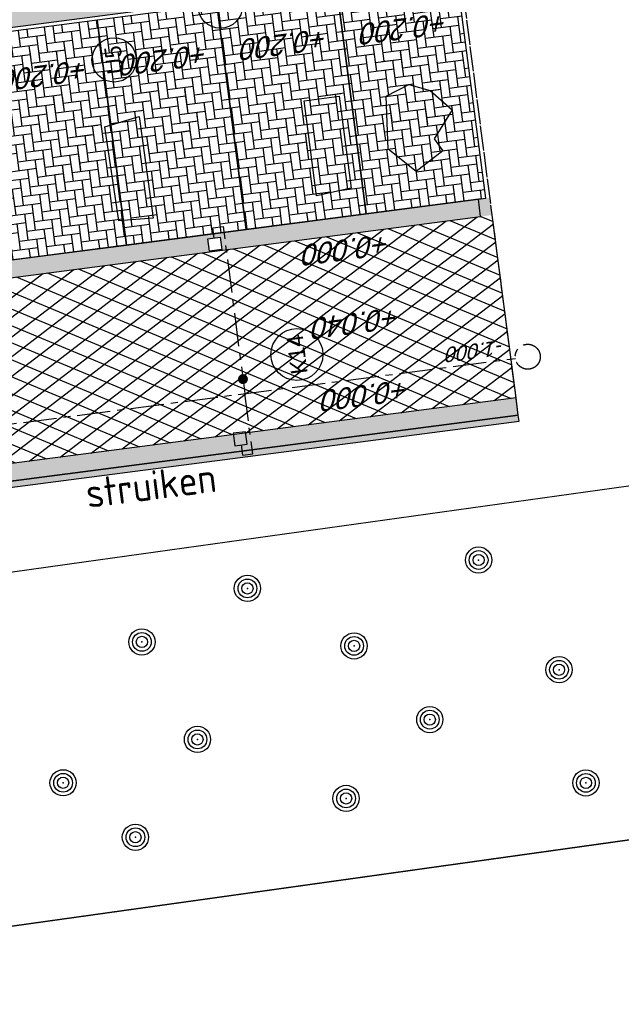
# Model space of a CAD drawing. Extents: x 117893332 to 118394757, y 454959407 to 455669244.
# Tile 35 of 256: x 118274485 to 118288925, y 455150658 to 455174285. Entities that reach past the tile are written whole.
import ezdxf
from ezdxf.enums import TextEntityAlignment as Align

# ---------------------------------------------------------------- set-up
doc = ezdxf.new("R2010")
doc.units = 0
doc.header["$LTSCALE"] = 200
doc.linetypes.add('Tauw_L_Center2', pattern=[6.499, 4, -0.833, 0.833, -0.833])
doc.linetypes.add('TAUW_OPSLUITBAND_mm', pattern=[3.2, 3, -0.2])
doc.layers.get('0').update_dxf_attribs({"linetype": 'CONTINUOUS'})
doc.layers.add('INFO', color=6, linetype='CONTINUOUS', plot=False)
for name, color, linetype in [('ZU_B_-_XX------extern-TEK-T19', 231, 'CONTINUOUS'), ('ZU_B_A_EB00----AFRASTERING~-_-----', 1, 'CONTINUOUS'), ('ZU_B_A_EB00----boom~-_-----', 1, 'CONTINUOUS'), ('ZU_B_A_EB00----KADASTER~-_-----', 1, 'CONTINUOUS'), ('ZU_N_-_AL999---LK_pvc125_sdr34__20_^200~M_-----', 7, 'CONTINUOUS'), ('ZU_N_-_AL999---LR_pvc200_sdr34__18_^200~N_-----', 7, 'CONTINUOUS'), ('ZU_N_-_AL999---LU_pvc125_sdr34__20_^200~M_-----', 7, 'CONTINUOUS'), ('ZU_N_-_EL999---LK_pvc125_sdr34~H_-----', 2, 'Tauw_L_Center2'), ('ZU_N_-_EL999---LR_pvc160_sdr34~H_-----', 2, 'Tauw_L_Center2'), ('ZU_N_-_EL999---SYM_HWAINSPECTIEPUT~-_002--', 2, 'Tauw_L_Center2'), ('ZU_N_-_EL999---SYM_STRAATKOLK~-_----c', 7, 'Tauw_L_Center2'), ('ZU_N_-_ML999---LK_pvc125_sdr34__20_^200~M_-----', 7, 'CONTINUOUS'), ('ZU_N_-_ML999---LU_pvc110_sdr34__20_^200~M_-----', 7, 'CONTINUOUS'), ('ZU_N_-_ML999---LU_pvc125_sdr34__20_^200~M_-----', 7, 'CONTINUOUS'), ('ZU_N_-_TVRH----tekst__25_^200~-_-----', 253, 'CONTINUOUS'), ('ZU_N_A_EV00----_Opsluitband_100x200~Z_-----', 253, 'TAUW_OPSLUITBAND_mm'), ('ZU_N_A_EV01----_kant verharding gv asfalt~k_-----', 253, 'CONTINUOUS'), ('ZU_N_A_EV02----_kant molgoot ov betonstraatsteen~k_-----', 253, 'CONTINUOUS'), ('ZU_N_A_EV02----_kant verharding ov betonstraatsteen-elleboogverband~k_-----', 253, 'CONTINUOUS'), ('ZU_N_A_EV02----_kant verharding ov betontegels-halfsteensverband~k_-----', 253, 'CONTINUOUS'), ('ZU_N_A_HV01----_arcering verharding gv asfalt~v_-----', 253, 'CONTINUOUS'), ('ZU_N_A_HV02----_arcering verharding ov betonstraatsteen-elleboogverband~v_-----', 253, 'CONTINUOUS'), ('ZU_N_A_HV02----_arcering verharding ov betontegels-halfsteensverband~v_-----', 253, 'CONTINUOUS'), ('ZU_N_A_HV02----molgoot ov betonstraatsteen~v_-----', 253, 'CONTINUOUS'), ('ZU_N_A_HV02AAR-_arcering verharding ov betonstraatsteen-elleboogverband~s_-----', 253, 'CONTINUOUS')]:
    doc.layers.add(name, color=color, linetype=linetype)
doc.styles.add('ISO', font='ISO')
doc.styles.add('TAUW-ISOCP', font='tcb_isocp.shx')
doc.styles.add('tcb_isocp', font='tcb_isocp.shx')
pattern_1 = [(97.4163, (118248804.68, 455213277.58), (-181.1369, -235.3496), [630, -210]), (7.4163, (118248596.43, 455213250.48), (181.1369, 235.3496), [630, -210])]

# ---------------------------------------------------------------- blocks, each defined once
blk = doc.blocks.new('RONDJEPUNT', base_point=(5, 0))
blk.add_circle((5, 0), 0.45)
blk.add_point((5, 0))
blk = doc.blocks.new('60')
for xscale, yscale, zscale in [(0.7, 0.7, 0.7), (0.5, 0.5, 0.5), (0.3, 0.3, 0.3)]:
    blk.add_blockref('RONDJEPUNT', (-0.021, -0.024), dxfattribs=dict(xscale=xscale, yscale=yscale, zscale=zscale))

msp = doc.modelspace()

# ---------------------------------------------------------------- hatches: boundary and pattern name
at = {"layer": 'ZU_N_A_EV02----_kant molgoot ov betonstraatsteen~k_-----'}
h = msp.add_hatch(dxfattribs=at)
h.set_pattern_fill('HONEY', color=256, scale=3000)
h.set_pattern_definition([(97.416, (118248805, 455213277.6), (-10024.1, 13103.2), [9525, -19050]), (217.416, (118248805, 455213277.6), (-6335.7, -15232.7), [9525, -19050]), (157.416, (118248805, 455213277.6), (-16359.8, -2129.5), [-19050, 9525])])
edge = h.paths.add_edge_path()
edge.add_line((118286452.5, 455164797.5), (118286471.9, 455164648.8))
edge.add_line((118286471.9, 455164648.8), (118215014.8, 455155347.4))
edge.add_line((118215014.8, 455155347.4), (118214995.4, 455155496.2))
edge.add_line((118214995.4, 455155496.2), (118286450.7, 455164811.4))
h = msp.add_hatch(dxfattribs=at)
h.set_pattern_fill('HONEY', color=256, scale=30)
h.set_pattern_definition([(97.41631, (118248804.675, 455213277.585), (-100.24085, 131.03228), [95.25, -190.5]), (217.41631, (118248804.675, 455213277.585), (-63.35686, -152.32726), [95.25, -190.5]), (157.41631, (118248804.675, 455213277.585), (-163.5977, -21.29498), [-190.5, 95.25])])
h.paths.add_polyline_path([(118286471.9, 455164648.8), (118286452.5, 455164797.5), (118215144.2, 455155515.5), (118214995.4, 455155496.2), (118215014.8, 455155347.4)])
at = {"layer": 'ZU_N_A_HV01----_arcering verharding gv asfalt~v_-----'}
h = msp.add_hatch(dxfattribs=at)
h.set_pattern_fill('ASFALT', color=256, scale=3000)
h.set_pattern_definition([(157.41631, (118248804.68, 455213277.6), (-144.0122, -346.24485), []), (217.41631, (118248804.68, 455213277.6), (227.85075, -297.8406), [])])
h.paths.add_polyline_path([(118253562.5, 455173882.8, -0.413671), (118245855.8, 455163886.8), (118232779.4, 455162183.4, -0.2396014), (118226539.3, 455164396.4), (118222931.6, 455163926.7), (118222383.7, 455168135.5), (118218106.9, 455167574.6), (118214434.7, 455164219.5), (118215506.4, 455155986.2), (118286398.3, 455165214), (118285827.7, 455169598.1), (118269443.6, 455167465.5, -0.4142136), (118257765.8, 455176453.3), (118256227.9, 455188268.7, -0.4142136), (118265215.7, 455199946.5), (118292266.1, 455203467.5), (118291600.1, 455208584.4), (118288512.1, 455208182.4, -0.4142136), (118286360.3, 455209838.5), (118282082.5, 455242702.4), (118277103.6, 455242054.3, -0.4142136), (118269661, 455247782.5), (118267518.7, 455264240.6), (118262945.7, 455263645.4), (118267639.6, 455227475.9), (118267223.1, 455227422), (118267223.1, 455227421.8), (118252708.4, 455225559), (118252749.8, 455225241.2), (118251437.4, 455225070.9), (118250715, 455230620.6), (118243327.3, 455287376.9), (118243629.7, 455287416.2), (118243124.4, 455290872.4), (118240928.7, 455307740.1, -0.4142135), (118245603.8, 455313814.3), (118274546.5, 455317581.7), (118274030.2, 455321548.3), (118245583.3, 455317845.4, -0.4142136), (118239509, 455322520.5), (118233549.8, 455368302.3, 0.4142136), (118222813.3, 455376565.6), (118207809.9, 455374612.7, 0.4142136), (118199546.6, 455363876.2), (118205505.9, 455318094.4, -0.4142124), (118200830.9, 455312020.1), (118163460.6, 455307155.6), (118165370.9, 455292480.2), (118168069.6, 455292831.5), (118168020.6, 455293207.6, -0.4142129), (118177008.5, 455304885.4), (118193278.4, 455307003.2, -0.1343417), (118196112.3, 455306610.7), (118204322.8, 455303093.5), (118205538.1, 455305921.5, -0.2648124), (118209818.1, 455309156.2), (118230144.2, 455311802, -0.4142136), (118236218.5, 455307127), (118240860.1, 455271468.1, -0.4142136), (118236185, 455265393.9), (118214173, 455262528.6), (118214897.7, 455256960.6, -0.4142136), (118212810.3, 455254248.5), (118211683.3, 455254101.8), (118212034, 455251407.1), (118215577.2, 455248630.1), (118219142.1, 455249094.1), (118218436.6, 455254511.8, -0.4142294), (118220524, 455257224), (118236969.8, 455259364.7, -0.414213), (118243044, 455254689.7), (118246252.7, 455230039.7)])
h.paths.add_polyline_path([(118261528.7, 455214269.2, -0.4142136), (118263616.1, 455216981.4), (118275257.9, 455218496.7, -0.4142136), (118277970, 455216409.4), (118278976.7, 455208675.7, -0.4142136), (118276889.3, 455205963.6), (118274097.8, 455205600.3, -0.4142136), (118272506.4, 455206825.1), (118272485.3, 455206987.6), (118269242.6, 455206565.5), (118269263.8, 455206403, -0.4142136), (118268038.9, 455204811.6), (118265247.5, 455204448.2, -0.4142136), (118262535.4, 455206535.6)], flags=16)
h.paths.add_polyline_path([(118241537.9, 455300913.5), (118240100, 455300726.2), (118239912.7, 455302164.1), (118241350.6, 455302351.4)], flags=16)
h.paths.add_polyline_path([(118240440.7, 455309039.9), (118239002.9, 455308852.6), (118238815.6, 455310290.4), (118240253.4, 455310477.7)], flags=16)
h.paths.add_polyline_path([(118229627.9, 455315768.6), (118215546.7, 455313935.7, -0.4142136), (118209472.4, 455318610.7), (118204138, 455359592.1, -0.4142395), (118213125.7, 455371270.9), (118217290.6, 455371813, -0.4142136), (118228968.4, 455362825.1), (118234303, 455321842.8, -0.4142136)], flags=16)
h.paths.add_polyline_path([(118229573.7, 455316185), (118215492.5, 455314352.1, -0.4142136), (118209888.9, 455318664.9), (118204554.5, 455359646.4, -0.41424), (118213180, 455370854.4), (118217344.8, 455371396.5, -0.4142136), (118228551.9, 455362770.9), (118233886.5, 455321788.6, -0.4142136)], flags=0)
h.paths.add_polyline_path([(118232786.1, 455366810.1), (118231546.6, 455366648.6), (118231359.3, 455368086.5), (118232598.8, 455368248)], flags=0)
at = {"layer": 'ZU_N_A_HV02----_arcering verharding ov betonstraatsteen-elleboogverband~v_-----'}
h = msp.add_hatch(dxfattribs=at)
h.set_pattern_fill('ELLEBOOG', color=256, scale=52.5)
h.set_pattern_definition(pattern_1)
h.paths.add_polyline_path([(118282798.7, 455169626.5), (118285674.4, 455170000.8), (118284972.2, 455175395.1), (118282096.5, 455175020.8)])
h = msp.add_hatch(dxfattribs=at)
h.set_pattern_fill('ELLEBOOG', color=256, scale=52.5)
h.set_pattern_definition(pattern_1)
h.paths.add_polyline_path([(118279922.9, 455169252.2), (118282798.7, 455169626.5), (118282096.5, 455175020.8), (118279220.8, 455174646.4)])
h.paths.add_polyline_path([(118277533.2, 455173682.5), (118277434, 455173669.6), (118277421.1, 455173768.8, -0.4142136), (118277507.4, 455173880.8), (118278300.7, 455173984.1), (118278399.9, 455173997), (118278425.7, 455173798.7), (118278326.5, 455173785.8)], flags=17)
h = msp.add_hatch(dxfattribs=at)
h.set_pattern_fill('ELLEBOOG', color=256, scale=52.5)
h.set_pattern_definition(pattern_1)
h.paths.add_polyline_path([(118279922.9, 455169252.2), (118282798.7, 455169626.5), (118282096.5, 455175020.8), (118279220.8, 455174646.4)])
h = msp.add_hatch(dxfattribs=at)
h.set_pattern_fill('ELLEBOOG', color=256, scale=52.5)
h.set_pattern_definition(pattern_1)
h.paths.add_polyline_path([(118279922.9, 455169252.2), (118279220.8, 455174646.4), (118276345, 455174272.1), (118277047.2, 455168877.9)])
h.paths.add_polyline_path([(118275549.9, 455173424.3), (118275450.8, 455173411.4), (118274657.5, 455173308.2), (118274558.3, 455173295.3), (118274545.4, 455173394.4, -0.4142136), (118274631.6, 455173506.5), (118275425, 455173609.8), (118275524.1, 455173622.7)], flags=17)
h = msp.add_hatch(dxfattribs=at)
h.set_pattern_fill('ELLEBOOG', color=256, scale=52.5)
h.set_pattern_definition(pattern_1)
h.paths.add_polyline_path([(118277047.2, 455168877.9), (118276345, 455174272.1), (118273469.3, 455173897.8), (118274171.4, 455168503.5)])
h.paths.add_polyline_path([(118272674.2, 455173050), (118272575, 455173037.1), (118271781.7, 455172933.8), (118271682.6, 455172920.9), (118271669.7, 455173020.1, -0.4142136), (118271755.9, 455173132.2), (118272549.2, 455173235.4), (118272648.4, 455173248.3)], flags=17)
at = {"layer": 'ZU_N_A_HV02----_arcering verharding ov betontegels-halfsteensverband~v_-----'}
h = msp.add_hatch(dxfattribs=at)
h.set_pattern_fill('TEGELS', color=256, scale=1200)
h.set_pattern_definition([(97.4163, (118248804.68, 455213277.58), (-297.4903, -38.7234), []), (187.4163, (118248804.68, 455213277.58), (38.7234, -297.4903), [300, -300]), (187.4163, (118248785.3, 455213426.33), (38.7234, -297.4903), [-300, 300])])
h.paths.add_polyline_path([(118283896.9, 455194970), (118284023.3, 455193998.2), (118284152.4, 455193006.6), (118284169.3, 455192876.7), (118284222.1, 455192471.1), (118284337, 455191588.6), (118284353.9, 455191458.6), (118284392.5, 455191162.2), (118284507.4, 455190279.6), (118284524.3, 455190149.7), (118284562.9, 455189853.2), (118284677.8, 455188970.6), (118284694.7, 455188840.7), (118284733.3, 455188544.2), (118284848.2, 455187661.7), (118284865.1, 455187531.8), (118286053.7, 455178399.8), (118284645.6, 455178216.5), (118284636.3, 455178288.4), (118283753.7, 455178173.5), (118283763.1, 455178101.6), (118283336.7, 455178046.1), (118283327.3, 455178118), (118282444.8, 455178003.1), (118282454.1, 455177931.3), (118282324.2, 455177914.4), (118282027.7, 455177875.8), (118282018.4, 455177947.6), (118281135.8, 455177832.8), (118281002.3, 455177843.1), (118279724.1, 455177676.8), (118279737, 455177577.6), (118279756.9, 455177580.2), (118279760.1, 455177555.4), (118279703.1, 455177548), (118279621.3, 455177537.3), (118279518.9, 455177549.2), (118278051.3, 455177358.2), (118278221.6, 455176049.2), (118276785.8, 455175862.3), (118276801.2, 455175743.3), (118276759.6, 455175737.9), (118276763.1, 455175710.6), (118275553.3, 455175553.1), (118275562.7, 455175481.2), (118275136.3, 455175425.7), (118275126.9, 455175497.6), (118273917.2, 455175340.1), (118273926.5, 455175268.3), (118273123.5, 455175163.7), (118272993.6, 455175146.8), (118272736.5, 455175113.4), (118272726.4, 455175174.4, 0.3938368), (118272718, 455175180.3), (118272650.6, 455175175.3), (118272645.5, 455175214.6), (118271916.1, 455175119.7), (118271921.2, 455175080.3), (118271853.9, 455175067.8, 0.3826988), (118271848.2, 455175059.5), (118271854, 455174998.5), (118271724.1, 455174981.6), (118271427.6, 455174943), (118271417.5, 455175004, 0.3938368), (118271409.1, 455175010), (118271341.7, 455175004.9), (118271336.5, 455175044.3), (118270607.1, 455174949.3), (118270612.2, 455174909.9), (118270545, 455174897.4, 0.3826987), (118270539.3, 455174889.1), (118270545, 455174828.1), (118270415.1, 455174811.2), (118269682.3, 455174715.8), (118269554.5, 455175697.5), (118267174.3, 455175387.7), (118268171.9, 455167723.5), (118271196.4, 455168117.2), (118270481.5, 455173609.7), (118287597.4, 455175837.6), (118285086.8, 455195124.9)])
at = {"layer": 'ZU_N_A_HV02----molgoot ov betonstraatsteen~v_-----'}
h = msp.add_hatch(dxfattribs=at)
h.set_pattern_fill('BRICK', color=256, scale=33.07086)
h.set_pattern_definition([(97.41631, (118248804.68, 455213277.58), (-208.2432, -27.10636), []), (187.4163, (118248804.68, 455213277.6), (54.2127, -416.4864), [210, -210]), (187.4163, (118248777.57, 455213485.83), (54.2127, -416.4864), [-210, 210])])
h.paths.add_polyline_path([(118236130.8, 455265810.4), (118213702.3, 455262890.9), (118213756.5, 455262474.4), (118214481.2, 455256906.4, -0.4142136), (118212756.1, 455254665), (118211212.6, 455254464), (118211639.7, 455251182.5), (118215456.8, 455248190.8), (118219612.8, 455248731.8), (118218853.1, 455254566, -0.4142295), (118220578.2, 455256807.5), (118237024, 455258948.2, -0.4142136), (118242627.6, 455254635.5), (118245836.2, 455229985.5), (118253115.1, 455174065.7, -0.4217249), (118245799.5, 455164303), (118232725.2, 455162599.9, -0.2477246), (118226700.8, 455164841), (118223293.5, 455164399.8), (118222746, 455168606.4), (118217921.3, 455167973.9), (118213990, 455164382.1), (118215144.2, 455155515.5), (118286452.5, 455164797.5), (118286398.3, 455165214), (118215506.4, 455155986.2), (118214434.7, 455164219.5), (118218106.9, 455167574.6), (118222383.7, 455168135.5), (118222931.6, 455163926.7), (118226539.3, 455164396.4, 0.2396014), (118232779.4, 455162183.4), (118245855.8, 455163886.8, 0.413671), (118253562.5, 455173882.8), (118246252.7, 455230039.7), (118243044, 455254689.7, 0.414213), (118236969.8, 455259364.7), (118220524, 455257224, 0.4142294), (118218436.6, 455254511.8), (118219142.1, 455249094.1), (118215577.2, 455248630.1), (118212034, 455251407.1), (118211683.3, 455254101.8), (118212810.3, 455254248.5, 0.4142136), (118214897.7, 455256960.6), (118214173, 455262528.6), (118236185, 455265393.9, 0.4142136), (118240860.1, 455271468.1), (118236218.5, 455307127, 0.4142136), (118230144.2, 455311802), (118209818.1, 455309156.2, 0.2648124), (118205538.1, 455305921.5), (118204322.8, 455303093.5), (118196112.3, 455306610.7, 0.1343417), (118193278.4, 455307003.2), (118177008.5, 455304885.4, 0.4142129), (118168020.6, 455293207.6), (118168069.6, 455292831.5), (118168486.1, 455292885.7), (118168437.1, 455293261.8, -0.4142129), (118177062.7, 455304468.9), (118193332.6, 455306586.7, -0.1343417), (118195946.9, 455306224.6), (118199133.4, 455304859.6), (118204543.5, 455302542), (118205924.4, 455305755.6, -0.2648231), (118209872.9, 455308739.8), (118222173, 455310340.9), (118230198.4, 455311385.5, -0.4142144), (118235802, 455307072.8), (118240443.6, 455271413.9, -0.4142136)])
h = msp.add_hatch(dxfattribs=at)
h.set_pattern_fill('BRICK', color=256, scale=33.07086)
h.set_pattern_definition([(97.4163, (118248804.68, 455213277.58), (-208.2432, -27.10636), []), (187.4163, (118248804.68, 455213277.6), (54.2127, -416.4864), [210, -210]), (187.4163, (118248777.57, 455213485.83), (54.2127, -416.4864), [-210, 210])])
h.paths.add_polyline_path([(118274235.7, 455201120.6), (118274277, 455200803.3), (118273979.5, 455200764.5), (118273938.2, 455201081.9), (118265215.7, 455199946.5, 0.0028792), (118265096.8, 455199930.3), (118265138, 455199613.7), (118264840.5, 455199574.9), (118264800.3, 455199883.9, 0.4024534), (118256227.9, 455188268.7), (118257765.8, 455176453.3, 0.4142136), (118269443.6, 455167465.5), (118279042.7, 455168715), (118279002.1, 455169026.4), (118279299.6, 455169065.1), (118279340.2, 455168753.7), (118285827.7, 455169598.1), (118285773.5, 455170014.6), (118285674.3, 455170001.7), (118285674.4, 455170000.8), (118282798.7, 455169626.5), (118279922.9, 455169252.2), (118277047.2, 455168877.9), (118274171.4, 455168503.5), (118271295.7, 455168129.2), (118271196.5, 455168116.3), (118271196.5, 455168116.3), (118270085.7, 455167971.7), (118269389.4, 455167882, -0.0333048), (118268061.3, 455167798.4), (118267961.3, 455167798.4), (118267961.3, 455167799.3, -0.3728752), (118258182.3, 455176507.5), (118256644.3, 455188322.9, -0.4142136), (118265269.9, 455199530), (118292320.3, 455203051.1), (118292266.1, 455203467.5), (118288222.6, 455202941.2), (118288263.9, 455202623.9), (118287966.4, 455202585.2), (118287925.1, 455202902.5)])
at = {"layer": 'ZU_N_A_HV02AAR-_arcering verharding ov betonstraatsteen-elleboogverband~s_-----'}
h = msp.add_hatch(dxfattribs=at)
h.set_pattern_fill('ELLEBOOG', color=256, scale=52.5)
h.set_pattern_definition([(97.4163, (118248696.25, 455214110.56), (-181.1369, -235.3496), [630, -210]), (7.4163, (118248488, 455214083.45), (181.1369, 235.3496), [630, -210])])
h.paths.add_polyline_path([(118284532.6, 455171973.7), (118283894.1, 455171474.4), (118283221.2, 455172014.8), (118283172.7, 455173279.1), (118283716.4, 455173561.7), (118284228.7, 455173416.6), (118284760.6, 455172952.1), (118284321.7, 455172256.1)])
h = msp.add_hatch(dxfattribs=at)
h.set_pattern_fill('ELLEBOOG', color=256, scale=52.5)
h.set_pattern_definition([(97.4163, (118246197.33, 455213785.28), (-181.1369, -235.3496), [630, -210]), (7.4163, (118245989.09, 455213758.17), (181.1369, 235.3496), [630, -210])])
h.paths.add_polyline_path([(118282033.6, 455171648.5), (118281395.2, 455171149.1), (118280722.2, 455171689.5), (118280673.8, 455172953.9), (118281217.5, 455173236.4), (118281729.7, 455173091.3), (118282261.7, 455172626.8), (118281822.7, 455171930.8)])
h = msp.add_hatch(dxfattribs=at)
h.set_pattern_fill('ELLEBOOG', color=256, scale=52.5)
h.set_pattern_definition([(97.4163, (118242865.44, 455213351.58), (-181.1369, -235.3496), [630, -210]), (7.4163, (118242657.2, 455213324.47), (181.1369, 235.3496), [630, -210])])
h.paths.add_polyline_path([(118278701.7, 455171214.8), (118278063.3, 455170715.4), (118277390.3, 455171255.8), (118277341.9, 455172520.1), (118277885.6, 455172802.7), (118278397.8, 455172657.6), (118278929.8, 455172193.1), (118278490.8, 455171497.1)])
h = msp.add_hatch(dxfattribs=at)
h.set_pattern_fill('ELLEBOOG', color=256, scale=52.5)
h.set_pattern_definition([(97.4163, (118240366.52, 455213026.3), (-181.1369, -235.3496), [630, -210]), (7.4163, (118240158.28, 455212999.2), (181.1369, 235.3496), [630, -210])])
h.paths.add_polyline_path([(118276202.8, 455170889.5), (118275564.4, 455170390.1), (118274891.4, 455170930.6), (118274842.9, 455172194.9), (118275386.7, 455172477.4), (118275898.9, 455172332.3), (118276430.9, 455171867.9), (118275991.9, 455171171.9)])

# ---------------------------------------------------------------- linework, layer by layer
at = {"layer": 'INFO'}
for points in [[(118284641, 455171140.8), (118284002.5, 455170641.4), (118283329.6, 455171181.8), (118283281.1, 455172446.2), (118283824.8, 455172728.7), (118284337.1, 455172583.6), (118284869, 455172119.1), (118284430.1, 455171423.1)], [(118281612.4, 455170056.2), (118281315, 455172340.7), (118282154.1, 455172449.9), (118282441.3, 455170243.3)], [(118276867.9, 455169459.3), (118276527.5, 455171715), (118277355.1, 455171962.9), (118277691.8, 455169519.8)]]:
    msp.add_lwpolyline(points, close=True, dxfattribs=at)
at = {"layer": 'ZU_B_A_EB00----AFRASTERING~-_-----'}
msp.add_lwpolyline([(118266143.6, 455159894.8), (118276024, 455161277.8), (118293225.7, 455163674), (118295270.6, 455166459.6), (118293831.9, 455189533.6), (118292439.1, 455201163.4), (118292198.2, 455203113.3)], dxfattribs=at)
at = {"layer": 'ZU_B_A_EB00----KADASTER~-_-----'}
for p, q in [((118260871.2, 455150657.5), (118303817.2, 455156657.5)), ((118303817.2, 455156657.5), (118260871.2, 455150657.5))]:
    msp.add_line(p, q, dxfattribs=at)
at = {"layer": 'ZU_N_-_EL999---LK_pvc125_sdr34~H_-----', "flags": 128}
for points in [[(118279150.9, 455169045.7), (118279118.6, 455169293.6), (118279366.5, 455169325.9), (118279888.9, 455165313)], [(118279797.1, 455164081.1), (118279829.4, 455163833.2), (118280077.3, 455163865.4), (118279888.9, 455165313)]]:
    msp.add_lwpolyline(points, dxfattribs=at)
at = {"layer": 'ZU_N_-_EL999---LR_pvc160_sdr34~H_-----'}
msp.add_lwpolyline([(118261687.7, 455162943.8), (118286382.4, 455166158.2)], dxfattribs=at)
at = {"layer": 'ZU_N_-_EL999---SYM_HWAINSPECTIEPUT~-_002--', "lineweight": -3}
msp.add_circle((118286679.9, 455166197), 300, dxfattribs=at)
at = {"layer": 'ZU_N_-_EL999---SYM_STRAATKOLK~-_----c', "lineweight": -3}
for points in [[(118279299.6, 455169065.1), (118279338.3, 455168767.6), (118279040.9, 455168728.9), (118279002.1, 455169026.4)], [(118279945.9, 455164100.4), (118279907.1, 455164397.9), (118279609.6, 455164359.2), (118279648.4, 455164061.7)]]:
    msp.add_lwpolyline(points, close=True, dxfattribs=at)
at = {"layer": 'ZU_N_-_ML999---LK_pvc125_sdr34__20_^200~M_-----', "flags": 128}
msp.add_lwpolyline([(118279843.7, 455165660.2, 0, 0, 0), (118279734.5, 455165610.4, 0, 91.8, 0), (118279742.8, 455165614.2, 91.8, 169.7, 0), (118279766.4, 455165625, 169.7, 221.7, 0), (118279801.9, 455165641.1, 221.7, 240, 0), (118279843.7, 455165660.2, 240, 221.7, 0), (118279885.5, 455165679.2, 221.7, 169.7, 0), (118279920.9, 455165695.3, 169.7, 91.8, 0), (118279944.6, 455165706.1, 91.8, 0, 0), (118279952.9, 455165709.9, 0, 0, 0), (118279843.7, 455165660.2, 0, 0, 0), (118280571.6, 455165991.6, 0, 0, 0)], format="xyseb", dxfattribs=at)
at = {"layer": 'ZU_N_-_ML999---LK_pvc125_sdr34__20_^200~M_-----'}
msp.add_circle((118281139, 455166249.9), 623.4, dxfattribs=at)
at = {"layer": 'ZU_N_-_ML999---LU_pvc110_sdr34__20_^200~M_-----'}
msp.add_circle((118279300, 455174610.7), 531.6, dxfattribs=at)
at = {"layer": 'ZU_N_-_ML999---LU_pvc125_sdr34__20_^200~M_-----', "flags": 128}
msp.add_lwpolyline([(118276800.3, 455174768.4, 0, 0, 0), (118276804.3, 455174888.3, 0, 91.8, 0), (118276804, 455174879.2, 91.8, 169.7, 0), (118276803.1, 455174853.2, 169.7, 221.7, 0), (118276801.9, 455174814.2, 221.7, 240, 0), (118276800.3, 455174768.4, 240, 221.7, 0), (118276798.8, 455174722.5, 221.7, 169.7, 0), (118276797.5, 455174683.5, 169.7, 91.8, 0), (118276796.6, 455174657.6, 91.8, 0, 0), (118276796.3, 455174648.4, 0, 0, 0), (118276800.3, 455174768.4, 0, 0, 0), (118276769.8, 455173850.1, 0, 0, 0)], format="xyseb", dxfattribs=at)
at = {"layer": 'ZU_N_-_ML999---LU_pvc125_sdr34__20_^200~M_-----'}
msp.add_circle((118276752.2, 455173318.8), 531.6, dxfattribs=at)
at = {"layer": 'ZU_N_A_EV00----_Opsluitband_100x200~Z_-----'}
for p, q in [((118286452.5, 455164797.5), (118285071.4, 455175408)), ((118286353.4, 455164784.6), (118286452.5, 455164797.5))]:
    msp.add_line(p, q, dxfattribs=at)
at = {"layer": 'ZU_N_A_EV01----_kant verharding gv asfalt~k_-----'}
msp.add_line((118286398.3, 455165214), (118285827.7, 455169598.1), dxfattribs=at)
at = {"layer": 'ZU_N_A_EV02----_kant molgoot ov betonstraatsteen~k_-----'}
for points in [[(118245836.2, 455229985.5), (118253115.1, 455174065.7, -0.4217249), (118245799.5, 455164303), (118232725.2, 455162599.9, -0.2477246), (118226700.8, 455164841), (118223293.5, 455164399.8), (118222746, 455168606.4), (118217921.3, 455167973.9), (118213990, 455164382.1), (118215144.2, 455155515.5), (118215144.2, 455155515.5), (118286452.5, 455164797.5), (118286398.3, 455165214), (118215506.4, 455155986.2), (118214434.7, 455164219.5), (118218106.9, 455167574.6), (118222383.7, 455168135.5), (118222931.6, 455163926.7), (118226539.3, 455164396.4, 0.2396014), (118232779.4, 455162183.4), (118245855.8, 455163886.8, 0.4141865), (118253560.4, 455173898.4)], [(118264991.2, 455199493.7, 0.4142136), (118256365.6, 455188286.6), (118257903.6, 455176471.3), (118256365.6, 455188286.6, -0.4142136), (118264991.2, 455199493.7), (118292041.6, 455203014.8), (118291987.4, 455203431.3), (118264937, 455199910.2, 0.4142136), (118255949.1, 455188232.4), (118257487.1, 455176417, 0.4142136), (118269164.9, 455167429.2), (118285548.9, 455169561.9), (118285494.7, 455169978.4), (118269110.6, 455167845.7, -0.4142119), (118257903.6, 455176471.3, 0.3634644), (118267351.3, 455167773)]]:
    msp.add_lwpolyline(points, format="xyb", dxfattribs=at)
at = {"layer": 'ZU_N_A_EV02----_kant molgoot ov betonstraatsteen~k_-----', "flags": 128}
msp.add_lwpolyline([(118215144.2, 455155515.5), (118214995.4, 455155496.2), (118215014.8, 455155347.4), (118286471.9, 455164648.8), (118286452.5, 455164797.5)], close=True, dxfattribs=at)
msp.add_lwpolyline([(118215144.2, 455155515.5), (118214995.4, 455155496.2), (118215014.8, 455155347.4), (118286471.9, 455164648.8), (118286452.5, 455164797.5)], close=True, dxfattribs=at)
at = {"layer": 'ZU_N_A_EV02----_kant verharding ov betonstraatsteen-elleboogverband~k_-----'}
for points in [[(118284972.2, 455175395.1), (118282096.5, 455175020.8), (118282798.7, 455169626.5), (118285674.4, 455170000.8)], [(118282096.5, 455175020.8), (118279220.8, 455174646.4), (118279922.9, 455169252.2), (118282798.7, 455169626.5)], [(118279220.8, 455174646.4), (118276345, 455174272.1), (118277047.2, 455168877.9), (118279922.9, 455169252.2)], [(118276345, 455174272.1), (118273469.3, 455173897.8), (118274171.4, 455168503.5), (118277047.2, 455168877.9)]]:
    msp.add_lwpolyline(points, close=True, dxfattribs=at)
at = {"layer": 'ZU_N_A_EV02----_kant verharding ov betontegels-halfsteensverband~k_-----'}
msp.add_line((118270481.5, 455173609.7), (118287597.4, 455175837.6), dxfattribs=at)
msp.add_line((118270481.5, 455173609.7), (118287597.4, 455175837.6), dxfattribs=at)

# ---------------------------------------------------------------- block references
at = {"layer": 'ZU_B_A_EB00----boom~-_-----', "xscale": 1000.000000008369, "yscale": 999.9999999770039, "zscale": 1000.000000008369, "rotation": 97.69665025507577}
for p in [(118285473.8, 455161336.6), (118279924.2, 455160656), (118277392.5, 455159371), (118282484.4, 455159275.9), (118287403.5, 455158704.3), (118284301.8, 455157506.5), (118278725.5, 455157031.4), (118275500.7, 455155990.5), (118288049.3, 455155988.4), (118282292.7, 455155615.2), (118277236.9, 455154684.2)]:
    msp.add_blockref('60', p, dxfattribs=at)

# ---------------------------------------------------------------- texts
at = {"layer": 'ZU_B_-_XX------extern-TEK-T19', "style": 'ISO'}
msp.add_text('struiken', height=700, rotation=7.22681, dxfattribs=at).set_placement((118276121.5, 455162564.1))
at = {"layer": 'ZU_N_-_AL999---LK_pvc125_sdr34__20_^200~M_-----', "style": 'tcb_isocp'}
msp.add_text('K14', height=400, rotation=97.41631, dxfattribs=at).set_placement((118281139, 455166249.9), align=Align.MIDDLE)
at = {"layer": 'ZU_N_-_AL999---LR_pvc200_sdr34__18_^200~N_-----', "style": 'tcb_isocp', "oblique": 20.00024}
msp.add_text('-1.000', height=360, rotation=187.41631, dxfattribs=at).set_placement((118286092.8, 455166601.9))
at = {"layer": 'ZU_N_-_AL999---LU_pvc125_sdr34__20_^200~M_-----', "style": 'tcb_isocp'}
msp.add_text('U5', height=400, rotation=97.41631, dxfattribs=at).set_placement((118276752.2, 455173318.8), align=Align.MIDDLE)
at = {"layer": 'ZU_N_-_TVRH----tekst__25_^200~-_-----', "style": 'TAUW-ISOCP', "oblique": 20.00024}
for s, p in [('+0.200', (118284742.5, 455174457.4)), ('+0.200', (118281866.7, 455174083)), ('+0.200', (118278991, 455173708.7)), ('+0.200', (118276115.3, 455173334.4)), ('+0.000', (118283357.7, 455169155.4)), ('+0.040', (118283587.3, 455167391)), ('+0.000', (118283813.1, 455165657))]:
    msp.add_text(s, height=500, rotation=187.41631, dxfattribs=at).set_placement(p)

doc.saveas('drawing.dxf')
